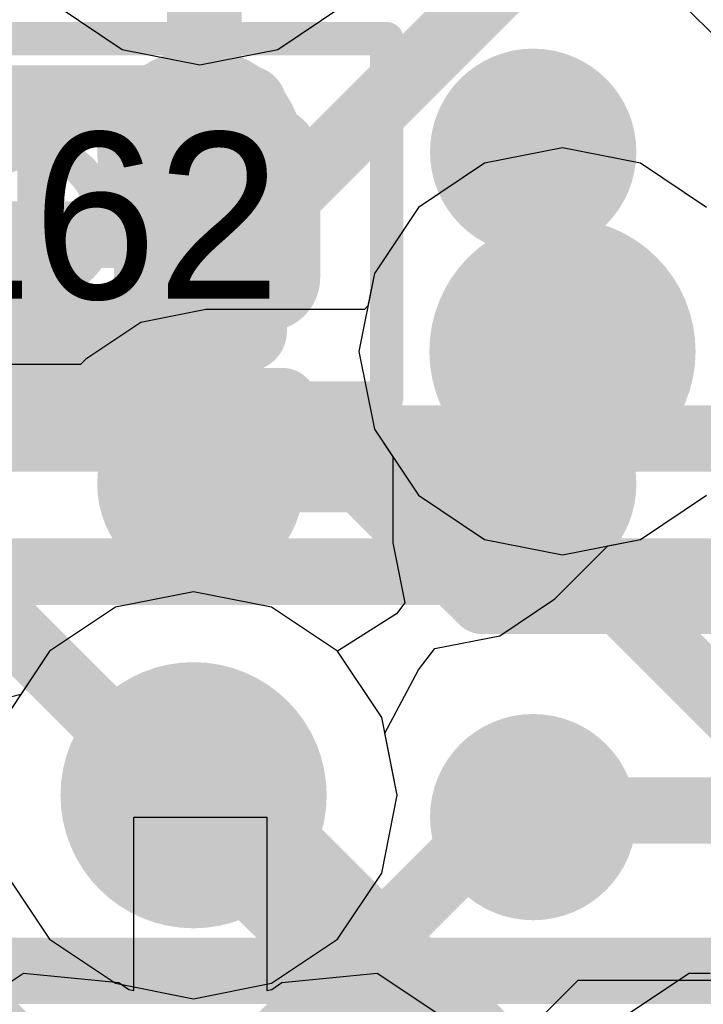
# Model space of a CAD drawing. Header units: millimetres. Extents: x -2 to 68, y -2 to 27.4.
# Tile 205 of 256: x 24 to 25, y 15.1 to 16.5. Entities that reach past the tile are written whole.
import ezdxf

# ---------------------------------------------------------------- set-up
doc = ezdxf.new("R2010")
doc.units = ezdxf.units.MM
for name, color, linetype in [('BottomLayer', 5, 'Continuous'), ('BottomPaste', 16, 'Continuous'), ('BottomSolder', 6, 'Continuous'), ('DrillGuide', 244, 'Continuous'), ('Mechanical13', 56, 'Continuous'), ('Mechanical15', 56, 'Continuous'), ('Mechanical2', 216, 'Continuous'), ('MidLayer1', 16, 'Continuous'), ('MidLayer2', 76, 'Continuous'), ('MidLayer3', 90, 'Continuous'), ('MidLayer4', 156, 'Continuous'), ('MidLayer5', 130, 'Continuous'), ('MidLayer6', 216, 'Continuous'), ('MidLayer7', 6, 'Continuous'), ('MidLayer8', 54, 'Continuous'), ('MultiLayer', 9, 'Continuous'), ('TopLayer', 1, 'Continuous'), ('TopPaste', 8, 'Continuous'), ('TopSolder', 216, 'Continuous'), ('ViaHoleLayer', 16, 'Continuous')]:
    doc.layers.add(name, color=color, linetype=linetype)

# ---------------------------------------------------------------- blocks, each defined once
blk = doc.blocks.new('SDINBDG4_16G_F_________1_B_51')
at = {"layer": 'BottomLayer', "const_width": 0.125}
for points in [[(-0.8125, -2.25, 1), (-0.6875, -2.25, 1)], [(-0.3125, -2.25, 1), (-0.1875, -2.25, 1)], [(-0.8125, -2.75, 1), (-0.6875, -2.75, 1)], [(-0.3125, -2.75, 1), (-0.1875, -2.75, 1)], [(-0.8125, -3.25, 1), (-0.6875, -3.25, 1)], [(-0.3125, -3.25, 1), (-0.1875, -3.25, 1)]]:
    blk.add_lwpolyline(points, format="xyb", close=True, dxfattribs=at)
at = {"layer": 'BottomPaste', "const_width": 0.125}
for points in [[(-0.8125, -2.25, 1), (-0.6875, -2.25, 1)], [(-0.3125, -2.25, 1), (-0.1875, -2.25, 1)], [(-0.8125, -2.75, 1), (-0.6875, -2.75, 1)], [(-0.3125, -2.75, 1), (-0.1875, -2.75, 1)], [(-0.8125, -3.25, 1), (-0.6875, -3.25, 1)], [(-0.3125, -3.25, 1), (-0.1875, -3.25, 1)]]:
    blk.add_lwpolyline(points, format="xyb", close=True, dxfattribs=at)
at = {"layer": 'BottomSolder', "const_width": 0.155}
for points in [[(-0.8275, -2.25, 1), (-0.6725, -2.25, 1)], [(-0.3275, -2.25, 1), (-0.1725, -2.25, 1)], [(-0.8275, -2.75, 1), (-0.6725, -2.75, 1)], [(-0.3275, -2.75, 1), (-0.1725, -2.75, 1)], [(-0.8275, -3.25, 1), (-0.6725, -3.25, 1)], [(-0.3275, -3.25, 1), (-0.1725, -3.25, 1)]]:
    blk.add_lwpolyline(points, format="xyb", close=True, dxfattribs=at)
blk = doc.blocks.new('CAP_0201_330')
at = {"layer": 'Mechanical13', "const_width": 0.12}
for points in [[(-0.32, -0.17), (-0.32, 0.17)], [(-0.32, 0.17), (0.32, 0.17)], [(0.32, -0.17), (0.32, 0.17)], [(-0.32, -0.17), (0.32, -0.17)]]:
    blk.add_lwpolyline(points, dxfattribs=at)
at = {"layer": 'Mechanical13', "const_width": 0.06}
for points in [[(-0.35, 0.17, 1), (-0.29, 0.17, 1)], [(-0.35, 0.17, 1), (-0.29, 0.17, 1)], [(0.29, 0.17, 1), (0.35, 0.17, 1)], [(0.29, 0.17, 1), (0.35, 0.17, 1)], [(-0.35, -0.17, 1), (-0.29, -0.17, 1)], [(-0.35, -0.17, 1), (-0.29, -0.17, 1)], [(0.29, -0.17, 1), (0.35, -0.17, 1)], [(0.29, -0.17, 1), (0.35, -0.17, 1)]]:
    blk.add_lwpolyline(points, format="xyb", close=True, dxfattribs=at)
at = {"layer": 'Mechanical15', "const_width": 0.05}
for points in [[(-0.53, -0.27), (-0.53, 0.27)], [(-0.53, 0.27), (0.53, 0.27)], [(0.53, -0.27), (0.53, 0.27)], [(0, -0.135), (0, 0.135)], [(-0.135, 0), (0.135, 0)], [(-0.53, -0.27), (0.53, -0.27)]]:
    blk.add_lwpolyline(points, dxfattribs=at)
at = {"layer": 'Mechanical15'}
for points, const_width in [([(-0.5425, 0.27, 1), (-0.5175, 0.27, 1)], 0.025), ([(-0.5425, 0.27, 1), (-0.5175, 0.27, 1)], 0.025), ([(0.5175, 0.27, 1), (0.5425, 0.27, 1)], 0.025), ([(0.5175, 0.27, 1), (0.5425, 0.27, 1)], 0.025), ([(-0.0125, 0.135, 1), (0.0125, 0.135, 1)], 0.025), ([(0.1013, 0, 1), (-0.1013, 0, 1)], 0.05), ([(-0.1475, 0, 1), (-0.1225, 0, 1)], 0.025), ([(-0.1138, 0, 1), (-0.0888, 0, 1)], 0.025), ([(0.0888, 0, 1), (0.1138, 0, 1)], 0.025), ([(0.1225, 0, 1), (0.1475, 0, 1)], 0.025), ([(-0.0125, -0.135, 1), (0.0125, -0.135, 1)], 0.025), ([(-0.5425, -0.27, 1), (-0.5175, -0.27, 1)], 0.025), ([(-0.5425, -0.27, 1), (-0.5175, -0.27, 1)], 0.025), ([(0.5175, -0.27, 1), (0.5425, -0.27, 1)], 0.025), ([(0.5175, -0.27, 1), (0.5425, -0.27, 1)], 0.025)]:
    blk.add_lwpolyline(points, format="xyb", close=True, dxfattribs=dict(at, const_width=const_width))
at = {"layer": 'TopLayer', "const_width": 0.0806}
for points in [[(-0.3897, 0.0894, 1), (-0.3091, 0.0894, 1)], [(-0.2409, 0.0894, 1), (-0.1603, 0.0894, 1)], [(0.1603, 0.0894, 1), (0.2409, 0.0894, 1)], [(0.3091, 0.0894, 1), (0.3897, 0.0894, 1)], [(-0.3897, -0.0894, 1), (-0.3091, -0.0894, 1)], [(-0.2409, -0.0894, 1), (-0.1603, -0.0894, 1)], [(0.1603, -0.0894, 1), (0.2409, -0.0894, 1)], [(0.3091, -0.0894, 1), (0.3897, -0.0894, 1)]]:
    blk.add_lwpolyline(points, format="xyb", close=True, dxfattribs=at)
at = {"layer": 'TopLayer'}
for points in [[(-0.2006, 0.17), (-0.3494, 0.17), (-0.2006, -0.17), (-0.3494, -0.17)], [(0.2006, -0.17), (0.3494, -0.17), (0.2006, 0.17), (0.3494, 0.17)], [(-0.12, 0.0894), (-0.43, 0.0894), (-0.12, -0.0894), (-0.43, -0.0894)], [(0.12, -0.0894), (0.43, -0.0894), (0.12, 0.0894), (0.43, 0.0894)]]:
    blk.add_solid(points, dxfattribs=at)
at = {"layer": 'TopPaste', "const_width": 0.0806}
for points in [[(-0.3897, 0.0894, 1), (-0.3091, 0.0894, 1)], [(-0.2409, 0.0894, 1), (-0.1603, 0.0894, 1)], [(0.1603, 0.0894, 1), (0.2409, 0.0894, 1)], [(0.3091, 0.0894, 1), (0.3897, 0.0894, 1)], [(-0.3897, -0.0894, 1), (-0.3091, -0.0894, 1)], [(-0.2409, -0.0894, 1), (-0.1603, -0.0894, 1)], [(0.1603, -0.0894, 1), (0.2409, -0.0894, 1)], [(0.3091, -0.0894, 1), (0.3897, -0.0894, 1)]]:
    blk.add_lwpolyline(points, format="xyb", close=True, dxfattribs=at)
at = {"layer": 'TopPaste'}
for points in [[(-0.2006, 0.17), (-0.3494, 0.17), (-0.2006, -0.17), (-0.3494, -0.17)], [(0.2006, -0.17), (0.3494, -0.17), (0.2006, 0.17), (0.3494, 0.17)], [(-0.12, 0.0894), (-0.43, 0.0894), (-0.12, -0.0894), (-0.43, -0.0894)], [(0.12, -0.0894), (0.43, -0.0894), (0.12, 0.0894), (0.43, 0.0894)]]:
    blk.add_solid(points, dxfattribs=at)
at = {"layer": 'TopSolder', "const_width": 0.0806}
for points in [[(-0.3897, 0.0894, 1), (-0.3091, 0.0894, 1)], [(-0.2409, 0.0894, 1), (-0.1603, 0.0894, 1)], [(0.1603, 0.0894, 1), (0.2409, 0.0894, 1)], [(0.3091, 0.0894, 1), (0.3897, 0.0894, 1)], [(-0.3897, -0.0894, 1), (-0.3091, -0.0894, 1)], [(-0.2409, -0.0894, 1), (-0.1603, -0.0894, 1)], [(0.1603, -0.0894, 1), (0.2409, -0.0894, 1)], [(0.3091, -0.0894, 1), (0.3897, -0.0894, 1)]]:
    blk.add_lwpolyline(points, format="xyb", close=True, dxfattribs=at)
at = {"layer": 'TopSolder'}
for points in [[(-0.2006, 0.17), (-0.3494, 0.17), (-0.2006, -0.17), (-0.3494, -0.17)], [(0.2006, -0.17), (0.3494, -0.17), (0.2006, 0.17), (0.3494, 0.17)], [(-0.12, 0.0894), (-0.43, 0.0894), (-0.12, -0.0894), (-0.43, -0.0894)], [(0.12, -0.0894), (0.43, -0.0894), (0.12, 0.0894), (0.43, 0.0894)]]:
    blk.add_solid(points, dxfattribs=at)

msp = doc.modelspace()

# ---------------------------------------------------------------- linework, layer by layer
at = {"layer": 'BottomLayer'}
for p, q in [((24.15, 15.0895), (24.15, 15.35)), ((24.15, 15.35), (24.35, 15.35)), ((24.35, 15.35), (24.35, 15.0895)), ((23.8768, 15.0439), (23.9843, 15.1157)), ((23.9843, 15.1157), (24.1274, 15.1012)), ((24.3726, 15.1012), (24.5157, 15.1157)), ((24.5157, 15.1157), (24.6232, 15.0439)), ((24.8768, 15.0439), (24.9843, 15.1157)), ((24.9843, 15.1157), (25.0157, 15.1157)), ((24.1274, 15.1012), (24.1427, 15.091)), ((24.3573, 15.091), (24.3726, 15.1012)), ((24.1427, 15.091), (24.15, 15.0895)), ((24.35, 15.0895), (24.3573, 15.091))]:
    msp.add_line(p, q, dxfattribs=at)
at = {"layer": 'BottomLayer', "const_width": 0.1}
for points in [[(24.2497, 16.3503), (24.2497, 16.7861)], [(24.2497, 16.3503), (24.25, 16.35)], [(24.25, 15.3236), (24.25, 15.35)], [(24.25, 15.3236), (24.7213, 14.8523)]]:
    msp.add_lwpolyline(points, dxfattribs=at)
at = {"layer": 'BottomLayer'}
for points, const_width in [([(24.2247, 16.3503, 1), (24.2747, 16.3503, 1)], 0.05), ([(24.2247, 16.3503, 1), (24.2747, 16.3503, 1)], 0.05), ([(24.225, 16.35, 1), (24.275, 16.35, 1)], 0.05), ([(24.175, 15.85, 1), (24.325, 15.85, 1)], 0.15), ([(24.225, 15.35, 1), (24.275, 15.35, 1)], 0.05), ([(24.225, 15.3236, 1), (24.275, 15.3236, 1)], 0.05), ([(24.225, 15.3236, 1), (24.275, 15.3236, 1)], 0.05)]:
    msp.add_lwpolyline(points, format="xyb", close=True, dxfattribs=dict(at, const_width=const_width))
at = {"layer": 'DrillGuide'}
for points, const_width in [([(24.744, 16.05, 1), (24.844, 16.05, 1)], 0.1), ([(24.225, 15.85, 1), (24.275, 15.85, 1)], 0.05), ([(24.1898, 15.3829, 1), (24.2898, 15.3829, 1)], 0.1)]:
    msp.add_lwpolyline(points, format="xyb", close=True, dxfattribs=dict(at, const_width=const_width))
at = {"layer": 'MidLayer1'}
for p, q in [((24.0331, 16.5701), (24.1323, 16.5038)), ((24.3665, 16.5038), (24.4657, 16.5701)), ((24.1323, 16.5038), (24.2494, 16.4805)), ((24.2494, 16.4805), (24.3665, 16.5038)), ((24.794, 16.3559), (24.6769, 16.3326)), ((24.9111, 16.3326), (24.794, 16.3559)), ((24.6769, 16.3326), (24.5777, 16.2663)), ((25.0103, 16.2663), (24.9111, 16.3326)), ((24.5777, 16.2663), (24.5114, 16.1671)), ((24.5114, 16.1671), (24.4881, 16.05)), ((24.4881, 16.05), (24.5114, 15.9329)), ((24.5114, 15.9329), (24.5777, 15.8337)), ((24.5777, 15.8337), (24.6769, 15.7674)), ((24.9111, 15.7674), (25.0103, 15.8337)), ((24.6769, 15.7674), (24.794, 15.7441)), ((24.794, 15.7441), (24.9111, 15.7674)), ((24.2398, 15.6887), (24.1227, 15.6655)), ((24.3568, 15.6655), (24.2398, 15.6887)), ((24.1227, 15.6655), (24.0235, 15.5992)), ((24.4561, 15.5992), (24.3568, 15.6655)), ((24.0235, 15.5992), (23.9572, 15.4999)), ((24.5224, 15.4999), (24.4561, 15.5992)), ((24.5457, 15.3829), (24.5224, 15.4999)), ((24.5224, 15.2658), (24.5457, 15.3829)), ((23.9572, 15.2658), (24.0235, 15.1666)), ((24.4561, 15.1666), (24.5224, 15.2658)), ((24.0235, 15.1666), (24.1227, 15.1003)), ((24.3568, 15.1003), (24.4561, 15.1666)), ((24.1227, 15.1003), (24.2398, 15.077)), ((24.2398, 15.077), (24.3568, 15.1003))]:
    msp.add_line(p, q, dxfattribs=at)
at = {"layer": 'MidLayer1', "const_width": 0.2}
for points in [[(24.694, 16.05, 1), (24.894, 16.05, 1)], [(24.1398, 15.3829, 1), (24.3398, 15.3829, 1)]]:
    msp.add_lwpolyline(points, format="xyb", close=True, dxfattribs=at)
at = {"layer": 'MidLayer2'}
for p, q in [((24.4811, 14.7687), (24.8175, 15.1051)), ((24.8175, 15.1051), (25.7991, 15.1051))]:
    msp.add_line(p, q, dxfattribs=at)
at = {"layer": 'MidLayer2', "const_width": 0.1}
for points in [[(24.3235, 16.2253), (24.7231, 16.625)], [(22.0256, 16.2253), (24.3235, 16.2253)], [(22.2, 15.975), (24.374, 15.975)], [(24.374, 15.975), (24.674, 15.675)], [(24.674, 15.675), (25.232, 15.675)], [(24.3008, 14.9489), (24.7119, 15.36)], [(24.7119, 15.36), (25.7991, 15.36)]]:
    msp.add_lwpolyline(points, dxfattribs=at)
at = {"layer": 'MidLayer2'}
for points, const_width in [([(24.2985, 16.2253, 1), (24.3485, 16.2253, 1)], 0.05), ([(24.2985, 16.2253, 1), (24.3485, 16.2253, 1)], 0.05), ([(24.694, 16.05, 1), (24.894, 16.05, 1)], 0.2), ([(24.349, 15.975, 1), (24.399, 15.975, 1)], 0.05), ([(24.349, 15.975, 1), (24.399, 15.975, 1)], 0.05), ([(24.649, 15.675, 1), (24.699, 15.675, 1)], 0.05), ([(24.649, 15.675, 1), (24.699, 15.675, 1)], 0.05), ([(24.1398, 15.3829, 1), (24.3398, 15.3829, 1)], 0.2), ([(24.6869, 15.36, 1), (24.7369, 15.36, 1)], 0.05), ([(24.6869, 15.36, 1), (24.7369, 15.36, 1)], 0.05)]:
    msp.add_lwpolyline(points, format="xyb", close=True, dxfattribs=dict(at, const_width=const_width))
at = {"layer": 'MidLayer3'}
for p, q in [((24.0331, 16.5701), (24.1323, 16.5038)), ((24.3665, 16.5038), (24.4657, 16.5701)), ((24.1323, 16.5038), (24.2494, 16.4805)), ((24.2494, 16.4805), (24.3665, 16.5038)), ((24.794, 16.3559), (24.6769, 16.3326)), ((24.9111, 16.3326), (24.794, 16.3559)), ((24.6769, 16.3326), (24.5777, 16.2663)), ((25.0103, 16.2663), (24.9111, 16.3326)), ((24.5777, 16.2663), (24.5114, 16.1671)), ((24.5114, 16.1671), (24.4881, 16.05)), ((24.4881, 16.05), (24.5114, 15.9329)), ((24.5114, 15.9329), (24.5777, 15.8337)), ((24.5777, 15.8337), (24.6769, 15.7674)), ((24.9111, 15.7674), (25.0103, 15.8337)), ((24.6769, 15.7674), (24.794, 15.7441)), ((24.794, 15.7441), (24.9111, 15.7674)), ((24.2398, 15.6887), (24.1227, 15.6655)), ((24.3568, 15.6655), (24.2398, 15.6887)), ((24.1227, 15.6655), (24.0235, 15.5992)), ((24.4561, 15.5992), (24.3568, 15.6655)), ((24.0235, 15.5992), (23.9572, 15.4999)), ((24.5224, 15.4999), (24.4561, 15.5992)), ((24.5457, 15.3829), (24.5224, 15.4999)), ((24.5224, 15.2658), (24.5457, 15.3829)), ((23.9572, 15.2658), (24.0235, 15.1666)), ((24.4561, 15.1666), (24.5224, 15.2658)), ((24.0235, 15.1666), (24.1227, 15.1003)), ((24.3568, 15.1003), (24.4561, 15.1666)), ((24.1227, 15.1003), (24.2398, 15.077)), ((24.2398, 15.077), (24.3568, 15.1003))]:
    msp.add_line(p, q, dxfattribs=at)
at = {"layer": 'MidLayer3', "const_width": 0.2}
for points in [[(24.694, 16.05, 1), (24.894, 16.05, 1)], [(24.1398, 15.3829, 1), (24.3398, 15.3829, 1)]]:
    msp.add_lwpolyline(points, format="xyb", close=True, dxfattribs=at)
at = {"layer": 'MidLayer4'}
for p, q in [((24.0331, 16.5701), (24.1323, 16.5038)), ((24.3665, 16.5038), (24.4657, 16.5701)), ((24.1323, 16.5038), (24.2494, 16.4805)), ((24.2494, 16.4805), (24.3665, 16.5038)), ((24.794, 16.3559), (24.6769, 16.3326)), ((24.9111, 16.3326), (24.794, 16.3559)), ((24.6769, 16.3326), (24.5777, 16.2663)), ((25.0103, 16.2663), (24.9111, 16.3326)), ((24.5777, 16.2663), (24.5114, 16.1671)), ((24.5114, 16.1671), (24.5017, 16.1182)), ((24.5017, 16.1182), (24.4966, 16.113)), ((24.2582, 16.113), (24.1606, 16.0936)), ((24.4966, 16.113), (24.2582, 16.113)), ((24.1606, 16.0936), (24.0779, 16.0384)), ((24.0698, 16.0302), (23.9302, 16.0302)), ((24.0779, 16.0384), (24.0698, 16.0302)), ((24.9111, 15.7674), (25.0103, 15.8337)), ((24.8622, 15.7577), (24.9111, 15.7674)), ((24.7824, 15.6779), (24.8622, 15.7577)), ((24.6997, 15.6227), (24.7824, 15.6779)), ((24.6022, 15.6033), (24.6997, 15.6227)), ((24.5775, 15.5714), (24.6022, 15.6033)), ((24.5271, 15.4763), (24.5775, 15.5714)), ((24.5457, 15.3829), (24.5271, 15.4763)), ((24.5224, 15.2658), (24.5457, 15.3829)), ((23.9572, 15.2658), (24.0235, 15.1666)), ((24.4561, 15.1666), (24.5224, 15.2658)), ((24.0235, 15.1666), (24.1227, 15.1003)), ((24.3568, 15.1003), (24.4561, 15.1666)), ((24.1227, 15.1003), (24.2398, 15.077)), ((24.2398, 15.077), (24.3568, 15.1003))]:
    msp.add_line(p, q, dxfattribs=at)
for points, const_width in [([(24.694, 16.05, 1), (24.894, 16.05, 1)], 0.2), ([(24.769, 16.05, 1), (24.819, 16.05, 1)], 0.05), ([(24.175, 15.85, 1), (24.325, 15.85, 1)], 0.15), ([(24.2332, 15.8581, 1), (24.2831, 15.8581, 1)], 0.05), ([(24.2332, 15.8581, 1), (24.2831, 15.8581, 1)], 0.05), ([(24.5772, 15.8581, 1), (24.6272, 15.8581, 1)], 0.05), ([(24.5772, 15.8581, 1), (24.6272, 15.8581, 1)], 0.05), ([(24.225, 15.85, 1), (24.275, 15.85, 1)], 0.05), ([(24.1398, 15.3829, 1), (24.3398, 15.3829, 1)], 0.2), ([(24.1921, 15.3829, 1), (24.2421, 15.3829, 1)], 0.05), ([(24.1921, 15.3829, 1), (24.2421, 15.3829, 1)], 0.05), ([(24.2148, 15.3829, 1), (24.2648, 15.3829, 1)], 0.05)]:
    msp.add_lwpolyline(points, format="xyb", close=True, dxfattribs=dict(at, const_width=const_width))
at = {"layer": 'MidLayer4', "const_width": 0.1}
for points in [[(24.6022, 15.8581), (24.794, 16.05)], [(24.25, 15.85), (24.2582, 15.8581)], [(24.2582, 15.8581), (24.6022, 15.8581)], [(23.75, 15.85), (24.2171, 15.3829)], [(24.2171, 15.3829), (24.2398, 15.3829)]]:
    msp.add_lwpolyline(points, dxfattribs=at)
at = {"layer": 'MidLayer5'}
for p, q in [((24.666, 16.8806), (25.2371, 16.3095)), ((24.0331, 16.5701), (24.1323, 16.5038)), ((24.3665, 16.5038), (24.4657, 16.5701)), ((24.1323, 16.5038), (24.2494, 16.4805)), ((24.2494, 16.4805), (24.3665, 16.5038)), ((24.794, 16.3559), (24.6769, 16.3326)), ((24.9111, 16.3326), (24.794, 16.3559)), ((24.6769, 16.3326), (24.5777, 16.2663)), ((25.0103, 16.2663), (24.9111, 16.3326)), ((24.5777, 16.2663), (24.5114, 16.1671)), ((24.5114, 16.1671), (24.4881, 16.05)), ((24.4881, 16.05), (24.5114, 15.9329)), ((24.5114, 15.9329), (24.5391, 15.8915)), ((24.5391, 15.8915), (24.5391, 15.762)), ((24.5391, 15.762), (24.557, 15.672)), ((24.2398, 15.6887), (24.1227, 15.6655)), ((24.3568, 15.6655), (24.2398, 15.6887)), ((24.557, 15.672), (24.5445, 15.6555)), ((24.1227, 15.6655), (24.0235, 15.5992)), ((24.4561, 15.5992), (24.3568, 15.6655)), ((24.5445, 15.6555), (24.4561, 15.5992)), ((24.0235, 15.5992), (23.9803, 15.5345)), ((23.9803, 15.5345), (23.9404, 15.5243))]:
    msp.add_line(p, q, dxfattribs=at)
for points, const_width in [([(24.694, 16.05, 1), (24.894, 16.05, 1)], 0.2), ([(24.769, 16.05, 1), (24.819, 16.05, 1)], 0.05), ([(24.769, 15.762, 1), (24.819, 15.762, 1)], 0.05), ([(24.769, 15.762, 1), (24.819, 15.762, 1)], 0.05), ([(24.1398, 15.3829, 1), (24.3398, 15.3829, 1)], 0.2), ([(24.2148, 15.3829, 1), (24.2648, 15.3829, 1)], 0.05), ([(24.2861, 15.3829, 1), (24.3361, 15.3829, 1)], 0.05), ([(24.2861, 15.3829, 1), (24.3361, 15.3829, 1)], 0.05)]:
    msp.add_lwpolyline(points, format="xyb", close=True, dxfattribs=dict(at, const_width=const_width))
at = {"layer": 'MidLayer5', "const_width": 0.1}
for points in [[(24.794, 15.762), (24.794, 16.05)], [(24.794, 15.762), (25.1, 15.456)], [(23.5268, 15.448), (24.146, 14.8288)], [(24.2398, 15.3829), (24.3111, 15.3829)], [(24.3111, 15.3829), (24.7868, 14.9072)]]:
    msp.add_lwpolyline(points, dxfattribs=at)
at = {"layer": 'MidLayer6'}
for p, q in [((24.0331, 16.5701), (24.1323, 16.5038)), ((24.3665, 16.5038), (24.4657, 16.5701)), ((24.1323, 16.5038), (24.2494, 16.4805)), ((24.2494, 16.4805), (24.3665, 16.5038)), ((24.794, 16.3559), (24.6769, 16.3326)), ((24.9111, 16.3326), (24.794, 16.3559)), ((24.6769, 16.3326), (24.5777, 16.2663)), ((25.0103, 16.2663), (24.9111, 16.3326)), ((24.5777, 16.2663), (24.5114, 16.1671)), ((24.5114, 16.1671), (24.4881, 16.05)), ((24.4881, 16.05), (24.5114, 15.9329)), ((24.5114, 15.9329), (24.5777, 15.8337)), ((24.5777, 15.8337), (24.6769, 15.7674)), ((24.9111, 15.7674), (25.0103, 15.8337)), ((24.6769, 15.7674), (24.794, 15.7441)), ((24.794, 15.7441), (24.9111, 15.7674)), ((24.2398, 15.6887), (24.1227, 15.6655)), ((24.3568, 15.6655), (24.2398, 15.6887)), ((24.1227, 15.6655), (24.0235, 15.5992)), ((24.4561, 15.5992), (24.3568, 15.6655)), ((24.0235, 15.5992), (23.9572, 15.4999)), ((24.5224, 15.4999), (24.4561, 15.5992)), ((24.5457, 15.3829), (24.5224, 15.4999)), ((24.5224, 15.2658), (24.5457, 15.3829)), ((23.9572, 15.2658), (24.0235, 15.1666)), ((24.4561, 15.1666), (24.5224, 15.2658)), ((24.0235, 15.1666), (24.1227, 15.1003)), ((24.3568, 15.1003), (24.4561, 15.1666)), ((24.1227, 15.1003), (24.2398, 15.077)), ((24.2398, 15.077), (24.3568, 15.1003))]:
    msp.add_line(p, q, dxfattribs=at)
at = {"layer": 'MidLayer6', "const_width": 0.2}
for points in [[(24.694, 16.05, 1), (24.894, 16.05, 1)], [(24.1398, 15.3829, 1), (24.3398, 15.3829, 1)]]:
    msp.add_lwpolyline(points, format="xyb", close=True, dxfattribs=at)
at = {"layer": 'MidLayer7'}
for p, q in [((24.0331, 16.5701), (24.1323, 16.5038)), ((24.3665, 16.5038), (24.4657, 16.5701)), ((24.1323, 16.5038), (24.2494, 16.4805)), ((24.2494, 16.4805), (24.3665, 16.5038)), ((24.794, 16.3559), (24.6769, 16.3326)), ((24.9111, 16.3326), (24.794, 16.3559)), ((24.6769, 16.3326), (24.5777, 16.2663)), ((25.0103, 16.2663), (24.9111, 16.3326)), ((24.5777, 16.2663), (24.5114, 16.1671)), ((24.5114, 16.1671), (24.4881, 16.05)), ((24.4881, 16.05), (24.5114, 15.9329)), ((24.5114, 15.9329), (24.5777, 15.8337)), ((24.5777, 15.8337), (24.6769, 15.7674)), ((24.9111, 15.7674), (25.0103, 15.8337)), ((24.6769, 15.7674), (24.794, 15.7441)), ((24.794, 15.7441), (24.9111, 15.7674)), ((24.2398, 15.6887), (24.1227, 15.6655)), ((24.3568, 15.6655), (24.2398, 15.6887)), ((24.1227, 15.6655), (24.0235, 15.5992)), ((24.4561, 15.5992), (24.3568, 15.6655)), ((24.0235, 15.5992), (23.9572, 15.4999)), ((24.5224, 15.4999), (24.4561, 15.5992)), ((24.5457, 15.3829), (24.5224, 15.4999)), ((24.5224, 15.2658), (24.5457, 15.3829)), ((23.9572, 15.2658), (24.0235, 15.1666)), ((24.4561, 15.1666), (24.5224, 15.2658)), ((24.0235, 15.1666), (24.1227, 15.1003)), ((24.3568, 15.1003), (24.4561, 15.1666)), ((24.1227, 15.1003), (24.2398, 15.077)), ((24.2398, 15.077), (24.3568, 15.1003))]:
    msp.add_line(p, q, dxfattribs=at)
at = {"layer": 'MidLayer7', "const_width": 0.2}
for points in [[(24.694, 16.05, 1), (24.894, 16.05, 1)], [(24.1398, 15.3829, 1), (24.3398, 15.3829, 1)]]:
    msp.add_lwpolyline(points, format="xyb", close=True, dxfattribs=at)
at = {"layer": 'MidLayer8'}
for p, q in [((24.794, 16.3559), (24.6769, 16.3326)), ((24.9111, 16.3326), (24.794, 16.3559)), ((24.6769, 16.3326), (24.5777, 16.2663)), ((25.0103, 16.2663), (24.9111, 16.3326)), ((24.5777, 16.2663), (24.5114, 16.1671)), ((24.5114, 16.1671), (24.4881, 16.05)), ((24.4881, 16.05), (24.5114, 15.9329)), ((24.5114, 15.9329), (24.5777, 15.8337)), ((24.5777, 15.8337), (24.6769, 15.7674)), ((24.9111, 15.7674), (25.0103, 15.8337)), ((24.6769, 15.7674), (24.794, 15.7441)), ((24.794, 15.7441), (24.9111, 15.7674)), ((24.2398, 15.6887), (24.1227, 15.6655)), ((24.3568, 15.6655), (24.2398, 15.6887)), ((24.1227, 15.6655), (24.0235, 15.5992)), ((24.4561, 15.5992), (24.3568, 15.6655)), ((24.0235, 15.5992), (23.9572, 15.4999)), ((24.5224, 15.4999), (24.4561, 15.5992)), ((24.5457, 15.3829), (24.5224, 15.4999)), ((24.5224, 15.2658), (24.5457, 15.3829)), ((23.9572, 15.2658), (24.0235, 15.1666)), ((24.4561, 15.1666), (24.5224, 15.2658)), ((24.0235, 15.1666), (24.1227, 15.1003)), ((24.3568, 15.1003), (24.4561, 15.1666)), ((24.1227, 15.1003), (24.2398, 15.077)), ((24.2398, 15.077), (24.3568, 15.1003))]:
    msp.add_line(p, q, dxfattribs=at)
at = {"layer": 'MidLayer8', "const_width": 0.2}
for points in [[(24.694, 16.05, 1), (24.894, 16.05, 1)], [(24.1398, 15.3829, 1), (24.3398, 15.3829, 1)]]:
    msp.add_lwpolyline(points, format="xyb", close=True, dxfattribs=at)
at = {"layer": 'MultiLayer'}
for points, const_width in [([(24.694, 16.05, 1), (24.894, 16.05, 1)], 0.2), ([(24.175, 15.85, 1), (24.325, 15.85, 1)], 0.15), ([(24.1398, 15.3829, 1), (24.3398, 15.3829, 1)], 0.2)]:
    msp.add_lwpolyline(points, format="xyb", close=True, dxfattribs=dict(at, const_width=const_width))
at = {"layer": 'TopLayer', "const_width": 0.1}
for points in [[(24.2622, 16.2628), (24.2622, 16.7736)], [(24.2622, 16.2628), (24.275, 16.25)], [(22.231, 15.919), (26.219, 15.919)], [(22.1482, 15.719), (26.277, 15.719)], [(23.2036, 15.119), (25.8534, 15.119)]]:
    msp.add_lwpolyline(points, dxfattribs=at)
at = {"layer": 'TopLayer', "const_width": 0.05}
for points in [[(24.2372, 16.2628, 1), (24.2872, 16.2628, 1)], [(24.2372, 16.2628, 1), (24.2872, 16.2628, 1)], [(24.25, 16.25, 1), (24.3, 16.25, 1)]]:
    msp.add_lwpolyline(points, format="xyb", close=True, dxfattribs=at)
at = {"layer": 'ViaHoleLayer'}
for points, const_width in [([(24.744, 16.05, 1), (24.844, 16.05, 1)], 0.1), ([(24.225, 15.85, 1), (24.275, 15.85, 1)], 0.05), ([(24.1898, 15.3829, 1), (24.2898, 15.3829, 1)], 0.1)]:
    msp.add_lwpolyline(points, format="xyb", close=True, dxfattribs=dict(at, const_width=const_width))

# ---------------------------------------------------------------- block references
for name, p in [('SDINBDG4_16G_F_________1_B_51', (25, 18.6)), ('CAP_0201_330', (24, 16.25))]:
    msp.add_blockref(name, p)

# ---------------------------------------------------------------- texts
at = {"layer": 'Mechanical2'}
msp.add_text('C162', height=0.25, dxfattribs=at).set_placement((23.5712, 16.129))

doc.saveas('drawing.dxf')
